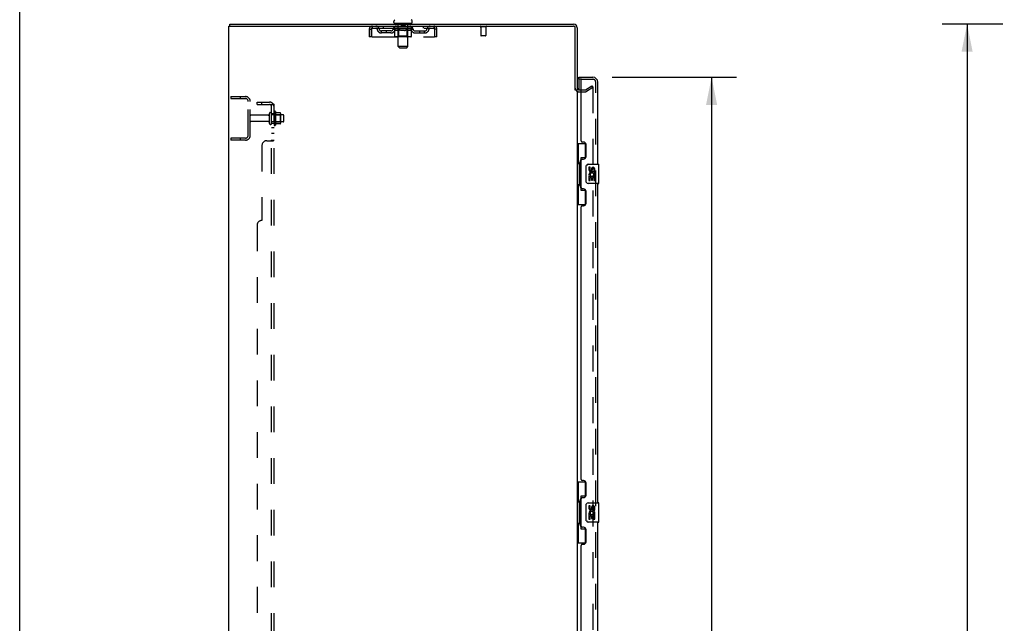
# Model space of a CAD drawing. Header units: inches. Extents: x 0 to 243, y 0 to 157.
# Tile 5 of 63: x 0 to 51, y 84 to 115. Entities that reach past the tile are written whole.
import ezdxf

# ---------------------------------------------------------------- set-up
doc = ezdxf.new("R2010")
doc.units = ezdxf.units.IN
doc.header["$LTSCALE"] = 13.357143
doc.header["$MEASUREMENT"] = 0
doc.linetypes.add('HIDDEN', pattern=[0.2, 0.1, -0.1])
doc.layers.get('0').update_dxf_attribs({"linetype": 'CONTINUOUS'})
for name, color, linetype in [('DEFAULT_2', 8, 'HIDDEN'), ('DIMENSIONS', 7, 'CONTINUOUS'), ('LEFTHAND_DOOR_ASSEMBLY', 7, 'CONTINUOUS'), ('RIGHTHAND_DOOR_ASSEMBLY', 7, 'CONTINUOUS'), ('SUBPANEL', 7, 'CONTINUOUS')]:
    doc.layers.add(name, color=color, linetype=linetype)
doc.styles.get("Standard").update_dxf_attribs({"font": 'arial.ttf'})
doc.dimstyles.new('DIMSTYLE_1', dxfattribs={"dimtxt": 1.071429, "dimasz": 1.428571, "dimexe": 0.09, "dimexo": 0.07, "dimgap": 0.0375, "dimtad": 0, "dimtih": 1, "dimtoh": 1, "dimzin": 4, "dimdsep": 46, "dimtxsty": 'Standard', "dimblk": '_FILLED', "dimblk1": '_FILLED', "dimblk2": '_FILLED', "dimcen": 0.09, "dimadec": 3, "dimazin": 1, "dimtfac": 1, "dimtdec": 3, "dimtofl": 0, "dimtmove": 0, "dimatfit": 3, "dimldrblk": '_FILLED', "dimfxl": 0, "dimtolj": 1, "dimtzin": 4, "dimarcsym": 0})

# ---------------------------------------------------------------- blocks, each defined once
blk = doc.blocks.new('_FILLED')
at = {"color": 0, "linetype": 'ByBlock'}
blk.add_solid([(0, 0), (-1, 0.2), (-1, -0.2)], dxfattribs=at)
blk = doc.blocks.new('*D9')
at = {"layer": 'DIMENSIONS', "color": 2, "linetype": 'Continuous'}
for p, q in [((30.624, 111.925), (37.04, 111.925)), ((35.754, 111.925), (35.754, 82.371)), ((35.754, 49.425), (35.754, 78.621)), ((30.624, 49.425), (37.04, 49.425))]:
    blk.add_line(p, q, dxfattribs=at)
at = {"layer": 'DIMENSIONS', "color": 2, "linetype": 'Continuous', "xscale": 1.4285714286, "yscale": 1.4285714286, "zscale": 1.4285714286}
for p, rotation in [((35.754, 111.925), 90), ((35.754, 49.425), 270)]:
    blk.add_blockref('_FILLED', p, dxfattribs=dict(at, rotation=rotation))
at = {"layer": 'DIMENSIONS', "color": 2, "linetype": 'Continuous', "insert": (35.754, 81.836), "char_height": 1.0714, "width": 5.48062, "attachment_point": 2, "line_spacing_factor": 0.9}
blk.add_mtext('62.50\\PDOORS', dxfattribs=at)
blk = doc.blocks.new('*D12')
at = {"layer": 'DIMENSIONS', "color": 2, "linetype": 'Continuous'}
for p, q in [((50.81, 114.675), (47.672, 114.675)), ((48.958, 114.675), (48.958, 81.746)), ((48.958, 46.675), (48.958, 79.604)), ((50.81, 46.675), (47.672, 46.675))]:
    blk.add_line(p, q, dxfattribs=at)
at = {"layer": 'DIMENSIONS', "color": 2, "linetype": 'Continuous', "xscale": 1.4285714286, "yscale": 1.4285714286, "zscale": 1.4285714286}
for p, rotation in [((48.958, 114.675), 90), ((48.958, 46.675), 270)]:
    blk.add_blockref('_FILLED', p, dxfattribs=dict(at, rotation=rotation))
at = {"layer": 'DIMENSIONS', "color": 2, "linetype": 'Continuous', "insert": (48.958, 81.211), "char_height": 1.0714, "width": 3.74403, "attachment_point": 2, "line_spacing_factor": 0.9}
blk.add_mtext('68.00', dxfattribs=at)

msp = doc.modelspace()

# ---------------------------------------------------------------- linework, layer by layer
at = {"color": 7, "linetype": 'Continuous'}
for p, q in [((0, 0), (0, 157.143)), ((10.865, 114.571), (10.865, 114.675)), ((19.338, 114.765), (19.338, 114.803)), ((19.375, 114.705), (19.375, 114.675)), ((20.25, 114.705), (19.375, 114.705)), ((20.25, 114.705), (20.25, 114.675)), ((20.288, 114.765), (20.288, 114.803))]:
    msp.add_line(p, q, dxfattribs=at)
at = {"color": 3, "linetype": 'Continuous'}
for p, q in [((10.813, 46.779), (10.813, 114.571)), ((10.813, 114.571), (28.619, 114.571)), ((10.865, 114.675), (28.624, 114.675)), ((28.709, 111.258), (28.709, 114.481)), ((28.813, 114.486), (28.813, 111.258)), ((28.813, 111.227), (28.813, 50.123)), ((28.898, 111.279), (29.017, 111.279))]:
    msp.add_line(p, q, dxfattribs=at)
at = {"color": 7, "linetype": 'Continuous'}
for centre, radius, start, end in [((19.463, 114.803), 0.125, 126.7414, 180), ((19.398, 114.765), 0.06, 180, 270), ((20.228, 114.765), 0.06, 270, 360), ((20.163, 114.803), 0.125, 0, 53.2586), ((28.624, 114.486), 0.085, 4.4898, 85.5102)]:
    msp.add_arc(centre, radius, start, end, dxfattribs=at)
at = {"color": 3, "linetype": 'Continuous'}
for centre, radius, start, end in [((28.619, 114.481), 0.09, 0, 90), ((28.624, 114.486), 0.189, 0, 90), ((28.898, 111.364), 0.085, 180, 270)]:
    msp.add_arc(centre, radius, start, end, dxfattribs=at)
at = {"layer": 'DEFAULT_2', "color": 8, "linetype": 'HIDDEN'}
for p, q in [((18.23, 114.467), (18.23, 114.571)), ((18.782, 114.571), (18.782, 114.467)), ((19.375, 114.467), (19.375, 114.571)), ((19.555, 114.705), (19.555, 114.675)), ((19.564, 113.515), (19.564, 114.675)), ((19.708, 114.695), (19.708, 114.615)), ((19.908, 114.605), (19.718, 114.605)), ((19.918, 114.695), (19.918, 114.615)), ((20.062, 113.515), (20.062, 114.675)), ((20.07, 114.705), (20.07, 114.675)), ((20.25, 114.467), (20.25, 114.571)), ((20.844, 114.571), (20.844, 114.467)), ((21.396, 114.571), (21.396, 114.467)), ((24.101, 114.528), (23.817, 114.528)), ((23.835, 114.528), (23.835, 114.081)), ((24.083, 114.528), (24.083, 114.081)), ((18.063, 114.404), (18.063, 114.009)), ((18.063, 114.404), (18.167, 114.404)), ((18.167, 114.009), (18.063, 114.009)), ((18.167, 114.404), (18.167, 114.009)), ((18.197, 114.009), (18.197, 114.404)), ((18.197, 114.009), (21.429, 114.009)), ((18.23, 114.467), (21.396, 114.467)), ((18.698, 114.216), (18.698, 114.32)), ((19.181, 114.32), (18.698, 114.32)), ((19.181, 114.216), (18.698, 114.216)), ((18.948, 114.216), (18.948, 114.32)), ((19.307, 114.43), (19.307, 114.467)), ((19.386, 114.374), (19.307, 114.43)), ((20.319, 114.43), (19.307, 114.43)), ((19.314, 114.462), (19.314, 114.467)), ((19.321, 114.459), (19.321, 114.462)), ((19.321, 114.459), (20.304, 114.459)), ((19.328, 114.459), (19.328, 114.462)), ((19.329, 114.459), (19.329, 114.462)), ((19.337, 114.462), (19.337, 114.467)), ((19.35, 114.459), (19.35, 114.462)), ((19.352, 114.459), (19.352, 114.462)), ((19.374, 114.462), (19.374, 114.467)), ((19.386, 114.459), (19.386, 114.462)), ((19.386, 114.05), (19.386, 114.374)), ((19.386, 114.374), (19.397, 114.367)), ((19.388, 114.459), (19.388, 114.462)), ((19.551, 114.462), (19.39, 114.462)), ((19.408, 114.36), (19.397, 114.367)), ((19.419, 114.354), (19.408, 114.36)), ((19.43, 114.349), (19.419, 114.354)), ((20.207, 114.021), (19.42, 114.021)), ((19.425, 114.462), (19.425, 114.467)), ((19.426, 114.459), (19.426, 114.462)), ((19.427, 114.459), (19.427, 114.462)), ((19.429, 114.459), (19.429, 114.462)), ((19.44, 114.344), (19.43, 114.349)), ((19.435, 114.459), (19.435, 114.462)), ((19.435, 114.459), (19.435, 114.462)), ((19.438, 114.459), (19.438, 114.462)), ((19.44, 114.459), (19.44, 114.462)), ((19.451, 114.341), (19.44, 114.344)), ((19.444, 114.459), (19.444, 114.462)), ((19.534, 114.341), (19.451, 114.341)), ((19.455, 114.459), (19.455, 114.462)), ((19.47, 114.459), (19.47, 114.464)), ((19.47, 114.459), (19.47, 114.462)), ((19.486, 114.459), (19.486, 114.462)), ((19.487, 114.462), (19.487, 114.467)), ((19.495, 114.459), (19.495, 114.462)), ((19.498, 114.459), (19.498, 114.462)), ((19.506, 114.459), (19.506, 114.462)), ((19.515, 114.459), (19.515, 114.465)), ((19.527, 114.459), (19.527, 114.462)), ((19.53, 114.459), (19.53, 114.462)), ((19.563, 114.053), (19.531, 114.021)), ((19.534, 114.341), (19.545, 114.344)), ((19.556, 114.349), (19.545, 114.344)), ((19.551, 114.459), (19.551, 114.462)), ((19.605, 114.462), (19.555, 114.462)), ((19.567, 114.354), (19.556, 114.349)), ((19.56, 114.462), (19.56, 114.467)), ((19.563, 114.053), (19.563, 114.427)), ((20.063, 114.053), (19.563, 114.053)), ((19.565, 114.459), (19.565, 114.462)), ((19.578, 114.36), (19.566, 114.354)), ((19.569, 114.459), (19.569, 114.462)), ((19.574, 114.459), (19.574, 114.466)), ((19.577, 114.459), (19.577, 114.462)), ((19.589, 114.367), (19.577, 114.36)), ((19.586, 114.459), (19.586, 114.462)), ((19.6, 114.374), (19.589, 114.367)), ((19.6, 114.05), (19.6, 114.374)), ((19.6, 114.374), (19.623, 114.367)), ((19.605, 114.459), (19.605, 114.462)), ((19.609, 114.024), (19.607, 114.026)), ((19.613, 114.022), (19.611, 114.023)), ((19.615, 114.021), (19.613, 114.022)), ((19.617, 114.021), (19.615, 114.021)), ((19.665, 114.462), (19.618, 114.462)), ((19.646, 114.36), (19.623, 114.367)), ((19.634, 114.459), (19.634, 114.462)), ((19.64, 114.462), (19.64, 114.467)), ((19.643, 114.459), (19.643, 114.462)), ((19.645, 114.459), (19.645, 114.466)), ((19.668, 114.354), (19.645, 114.36)), ((19.647, 114.459), (19.647, 114.462)), ((19.653, 114.459), (19.653, 114.462)), ((19.665, 114.459), (19.665, 114.462)), ((19.69, 114.349), (19.667, 114.354)), ((19.729, 114.462), (19.686, 114.462)), ((19.712, 114.344), (19.69, 114.349)), ((19.696, 114.459), (19.696, 114.462)), ((19.734, 114.341), (19.712, 114.344)), ((19.721, 114.462), (19.813, 114.467)), ((19.725, 114.462), (19.725, 114.467)), ((19.725, 114.462), (19.725, 114.467)), ((19.725, 114.467), (19.725, 114.467)), ((19.725, 114.459), (19.725, 114.462)), ((19.728, 114.459), (19.728, 114.462)), ((19.729, 114.459), (19.729, 114.462)), ((19.73, 114.459), (19.73, 114.462)), ((19.892, 114.341), (19.734, 114.341)), ((19.796, 114.462), (19.758, 114.462)), ((19.762, 114.459), (19.762, 114.462)), ((19.796, 114.459), (19.796, 114.462)), ((19.811, 114.462), (19.811, 114.462)), ((19.811, 114.459), (19.811, 114.462)), ((19.811, 114.459), (19.811, 114.462)), ((19.813, 114.462), (19.813, 114.467)), ((19.813, 114.467), (19.904, 114.462)), ((19.815, 114.459), (19.815, 114.462)), ((19.815, 114.459), (19.815, 114.462)), ((19.815, 114.462), (19.815, 114.462)), ((19.829, 114.459), (19.829, 114.462)), ((19.829, 114.462), (19.868, 114.462)), ((19.864, 114.459), (19.864, 114.462)), ((19.892, 114.341), (19.914, 114.344)), ((19.896, 114.459), (19.896, 114.462)), ((19.896, 114.459), (19.896, 114.462)), ((19.896, 114.462), (19.94, 114.462)), ((19.897, 114.459), (19.897, 114.462)), ((19.9, 114.462), (19.9, 114.467)), ((19.9, 114.467), (19.901, 114.467)), ((19.9, 114.459), (19.9, 114.462)), ((19.901, 114.462), (19.901, 114.467)), ((19.937, 114.349), (19.914, 114.344)), ((19.929, 114.459), (19.929, 114.462)), ((19.959, 114.354), (19.936, 114.349)), ((19.982, 114.36), (19.959, 114.354)), ((19.961, 114.459), (19.961, 114.462)), ((19.961, 114.462), (20.008, 114.462)), ((19.973, 114.459), (19.973, 114.462)), ((19.979, 114.459), (19.979, 114.462)), ((19.981, 114.459), (19.981, 114.466)), ((20.005, 114.367), (19.981, 114.36)), ((19.983, 114.459), (19.983, 114.462)), ((19.986, 114.462), (19.986, 114.467)), ((19.992, 114.459), (19.992, 114.462)), ((20.028, 114.375), (20.004, 114.367)), ((20.021, 114.459), (20.021, 114.462)), ((20.021, 114.462), (20.07, 114.462)), ((20.028, 114.05), (20.028, 114.375)), ((20.028, 114.375), (20.04, 114.367)), ((20.051, 114.36), (20.039, 114.367)), ((20.04, 114.459), (20.04, 114.462)), ((20.049, 114.459), (20.049, 114.462)), ((20.063, 114.354), (20.051, 114.36)), ((20.052, 114.459), (20.052, 114.466)), ((20.057, 114.459), (20.057, 114.462)), ((20.06, 114.459), (20.06, 114.462)), ((20.063, 114.053), (20.063, 114.427)), ((20.074, 114.349), (20.063, 114.354)), ((20.063, 114.053), (20.095, 114.021)), ((20.066, 114.462), (20.066, 114.467)), ((20.074, 114.459), (20.074, 114.462)), ((20.074, 114.462), (20.319, 114.462)), ((20.086, 114.344), (20.074, 114.349)), ((20.097, 114.341), (20.085, 114.344)), ((20.096, 114.459), (20.096, 114.462)), ((20.172, 114.341), (20.097, 114.341)), ((20.098, 114.459), (20.098, 114.462)), ((20.111, 114.459), (20.111, 114.465)), ((20.12, 114.459), (20.12, 114.462)), ((20.127, 114.459), (20.127, 114.462)), ((20.13, 114.459), (20.13, 114.462)), ((20.138, 114.462), (20.138, 114.467)), ((20.139, 114.459), (20.139, 114.462)), ((20.156, 114.459), (20.156, 114.464)), ((20.156, 114.459), (20.156, 114.462)), ((20.17, 114.459), (20.17, 114.462)), ((20.172, 114.341), (20.183, 114.344)), ((20.182, 114.459), (20.182, 114.462)), ((20.195, 114.349), (20.183, 114.344)), ((20.185, 114.459), (20.185, 114.462)), ((20.188, 114.459), (20.188, 114.462)), ((20.191, 114.459), (20.191, 114.462)), ((20.191, 114.459), (20.191, 114.462)), ((20.206, 114.354), (20.195, 114.349)), ((20.196, 114.459), (20.196, 114.462)), ((20.199, 114.459), (20.199, 114.462)), ((20.199, 114.459), (20.199, 114.462)), ((20.201, 114.462), (20.201, 114.467)), ((20.218, 114.36), (20.206, 114.354)), ((20.23, 114.368), (20.218, 114.36)), ((20.222, 114.464), (20.318, 114.465)), ((20.222, 114.462), (20.222, 114.464)), ((20.242, 114.376), (20.23, 114.367)), ((20.237, 114.459), (20.237, 114.462)), ((20.24, 114.459), (20.24, 114.462)), ((20.242, 114.376), (20.319, 114.43)), ((20.242, 114.05), (20.242, 114.376)), ((20.251, 114.462), (20.251, 114.467)), ((20.274, 114.459), (20.274, 114.462)), ((20.275, 114.459), (20.275, 114.462)), ((20.288, 114.462), (20.288, 114.467)), ((20.297, 114.459), (20.297, 114.462)), ((20.297, 114.459), (20.297, 114.462)), ((20.304, 114.459), (20.304, 114.462)), ((20.311, 114.462), (20.311, 114.467)), ((20.318, 114.462), (20.318, 114.465)), ((20.319, 114.43), (20.319, 114.462)), ((20.444, 114.32), (20.927, 114.32)), ((20.444, 114.216), (20.927, 114.216)), ((20.677, 114.216), (20.677, 114.32)), ((20.927, 114.216), (20.927, 114.32)), ((21.429, 114.404), (21.429, 114.009)), ((21.459, 114.009), (21.459, 114.404)), ((21.563, 114.404), (21.459, 114.404)), ((21.563, 114.009), (21.459, 114.009)), ((21.563, 114.009), (21.563, 114.404)), ((24.073, 114.071), (23.845, 114.071)), ((19.624, 113.455), (19.564, 113.515)), ((20.062, 113.515), (19.564, 113.515)), ((20.002, 113.455), (20.062, 113.515)), ((19.624, 113.455), (20.002, 113.455)), ((29.234, 111.283), (29.573, 111.48)), ((29.573, 111.48), (29.625, 111.39)), ((10.917, 110.925), (10.917, 110.821)), ((10.917, 110.925), (11.67, 110.925)), ((11.387, 110.925), (11.387, 110.821)), ((28.898, 111.175), (29.217, 111.175)), ((29.017, 111.279), (29.217, 111.279)), ((29.625, 111.39), (29.286, 111.193)), ((29.625, 111.409), (29.625, 49.941)), ((10.917, 110.821), (11.67, 110.821)), ((11.813, 108.922), (11.813, 110.679)), ((11.917, 108.922), (11.917, 110.679)), ((12.844, 109.965), (11.947, 109.965)), ((12.907, 109.543), (12.907, 110.058)), ((13.017, 109.543), (13.017, 110.058)), ((13.612, 109.988), (13.017, 109.988)), ((13.142, 110.134), (13.142, 109.466)), ((13.162, 109.984), (13.142, 110.004)), ((13.162, 109.984), (13.162, 109.617)), ((13.162, 109.984), (13.458, 109.984)), ((13.212, 110.156), (13.212, 109.444)), ((13.467, 110.078), (13.24, 110.078)), ((13.458, 109.984), (13.478, 110.004)), ((13.458, 109.984), (13.458, 109.617)), ((13.478, 110.056), (13.478, 109.544)), ((13.642, 109.643), (13.642, 109.958)), ((12.844, 109.635), (11.947, 109.635)), ((13.612, 109.613), (13.017, 109.613)), ((13.162, 109.617), (13.142, 109.597)), ((13.162, 109.617), (13.458, 109.617)), ((13.467, 109.523), (13.24, 109.523)), ((13.458, 109.617), (13.478, 109.597)), ((10.917, 108.779), (10.917, 108.675)), ((11.67, 108.779), (10.917, 108.779)), ((11.67, 108.675), (10.917, 108.675)), ((11.387, 108.779), (11.387, 108.675))]:
    msp.add_line(p, q, dxfattribs=at)
for points in [[(18.197, 114.404), (18.199, 114.423), (18.201, 114.441), (18.204, 114.459), (18.206, 114.477), (18.209, 114.493), (18.211, 114.508), (18.213, 114.522), (18.216, 114.535), (18.218, 114.545), (18.22, 114.555), (18.223, 114.562), (18.225, 114.567), (18.227, 114.57), (18.23, 114.571)], [(21.396, 114.571), (21.398, 114.57), (21.4, 114.567), (21.403, 114.562), (21.405, 114.555), (21.408, 114.545), (21.41, 114.535), (21.412, 114.522), (21.415, 114.508), (21.417, 114.493), (21.419, 114.477), (21.422, 114.459), (21.424, 114.441), (21.426, 114.423), (21.429, 114.404)], [(18.197, 114.404), (18.199, 114.411), (18.201, 114.418), (18.204, 114.425), (18.206, 114.431), (18.209, 114.438), (18.211, 114.443), (18.213, 114.449), (18.216, 114.453), (18.218, 114.457), (18.22, 114.461), (18.223, 114.464), (18.225, 114.465), (18.227, 114.467), (18.23, 114.467)], [(19.42, 114.021), (19.416, 114.021), (19.412, 114.022), (19.408, 114.023), (19.404, 114.024), (19.4, 114.026), (19.397, 114.029), (19.394, 114.031), (19.391, 114.035), (19.389, 114.038), (19.387, 114.042), (19.386, 114.046), (19.386, 114.05)], [(19.601, 114.042), (19.6, 114.046), (19.6, 114.05)], [(19.601, 114.038), (19.601, 114.042), (19.6, 114.046), (19.6, 114.05)], [(19.611, 114.023), (19.609, 114.024), (19.607, 114.026), (19.605, 114.029), (19.604, 114.031), (19.602, 114.035), (19.601, 114.038)], [(19.605, 114.029), (19.604, 114.031), (19.602, 114.035)], [(20.011, 114.021), (20.013, 114.021), (20.015, 114.022), (20.017, 114.023), (20.019, 114.024), (20.02, 114.026), (20.022, 114.029), (20.024, 114.031), (20.025, 114.035), (20.026, 114.038), (20.027, 114.042), (20.027, 114.046), (20.028, 114.05)], [(20.207, 114.021), (20.211, 114.021), (20.216, 114.022), (20.22, 114.023), (20.223, 114.024), (20.227, 114.026), (20.231, 114.029), (20.234, 114.031), (20.236, 114.035), (20.239, 114.038), (20.24, 114.042), (20.241, 114.046), (20.242, 114.05)], [(21.396, 114.467), (21.398, 114.467), (21.4, 114.465), (21.403, 114.464), (21.405, 114.461), (21.408, 114.457), (21.41, 114.453), (21.412, 114.449), (21.415, 114.443), (21.417, 114.438), (21.419, 114.431), (21.422, 114.425), (21.424, 114.418), (21.426, 114.411), (21.429, 114.404)], [(29.608, 111.429), (29.608, 111.429), (29.606, 111.429), (29.604, 111.429), (29.602, 111.428), (29.6, 111.427)], [(29.612, 111.429), (29.61, 111.429), (29.608, 111.429)], [(29.612, 111.429), (29.614, 111.428), (29.615, 111.428), (29.617, 111.427), (29.619, 111.425), (29.62, 111.424), (29.621, 111.422), (29.623, 111.42), (29.624, 111.418), (29.624, 111.416), (29.625, 111.414), (29.625, 111.412), (29.625, 111.409)]]:
    msp.add_lwpolyline(points, dxfattribs=at)
for centre, radius, start, end in [((18.23, 114.404), 0.167, 90, 180), ((18.409, 114.404), 0.167, 8.0716, 90), ((19.47, 114.404), 0.167, 90, 171.9284), ((19.534, 114.675), 0.03, 0, 90), ((19.698, 114.695), 0.01, 0, 90), ((19.718, 114.615), 0.01, 180, 270), ((19.908, 114.615), 0.01, 270, 360), ((19.928, 114.695), 0.01, 90, 180), ((20.092, 114.675), 0.03, 90, 180), ((20.155, 114.404), 0.167, 8.0716, 90), ((21.216, 114.404), 0.167, 90, 171.9284), ((21.396, 114.404), 0.167, 0, 90), ((23.817, 114.55), 0.0215, 90, 270), ((24.101, 114.55), 0.0215, 270, 90), ((18.23, 114.404), 0.063, 90, 180), ((18.41, 114.405), 0.0625, 7.9863, 90), ((18.698, 114.445), 0.229, 187.9863, 270), ((18.698, 114.445), 0.125, 188.0716, 270), ((19.181, 114.445), 0.125, 270, 351.9284), ((19.181, 114.445), 0.229, 270, 352.0137), ((19.47, 114.405), 0.0625, 90, 172.0137), ((19.531, 114.427), 0.0318, 0, 90), ((20.095, 114.427), 0.0318, 90, 180), ((20.156, 114.405), 0.0625, 7.9863, 90), ((20.444, 114.445), 0.229, 187.9863, 270), ((20.444, 114.445), 0.125, 188.0716, 270), ((20.927, 114.445), 0.125, 270, 351.9284), ((20.927, 114.445), 0.229, 270, 352.0137), ((21.216, 114.405), 0.0625, 90, 172.0137), ((21.396, 114.404), 0.063, 0, 90), ((23.845, 114.081), 0.01, 180, 270), ((24.073, 114.081), 0.01, 270, 360), ((11.67, 110.679), 0.246, 0, 90), ((28.898, 111.364), 0.189, 180, 270), ((29.217, 111.312), 0.033, 270, 300), ((29.217, 111.312), 0.137, 270, 300), ((11.67, 110.679), 0.142, 0, 90), ((11.947, 109.935), 0.03, 90, 180), ((12.844, 110.028), 0.0625, 270, 360), ((12.962, 110.058), 0.055, 360, 180), ((13.18, 110.134), 0.0384, 34.4497, 180), ((12.612, 109.8), 0.698, 23.9679, 30.6631), ((13.258, 110.088), 0.01, 203.9679, 270), ((13.467, 110.068), 0.01, 5.1938, 90), ((13.337, 110.056), 0.141, 0, 5.2081), ((13.612, 109.958), 0.03, 360, 90), ((11.947, 109.665), 0.03, 180, 270), ((12.844, 109.573), 0.0625, 0, 90), ((12.962, 109.543), 0.055, 180, 0), ((13.18, 109.466), 0.0384, 180, 325.5503), ((12.612, 109.8), 0.698, 329.3369, 336.0321), ((13.258, 109.513), 0.01, 90, 156.0321), ((13.467, 109.533), 0.01, 270, 354.8062), ((13.337, 109.544), 0.141, 354.7919, 360), ((13.612, 109.643), 0.03, 270, 0), ((11.67, 108.922), 0.246, 270, 360), ((11.67, 108.922), 0.142, 270, 360)]:
    msp.add_arc(centre, radius, start, end, dxfattribs=at)
for centre, major_axis, ratio, start_param, end_param in [((19.813, 114.467), (0.506, 0.005), 0.05963, 2.96643, 3.140963), ((19.291, 114.458), (0.158, 0), 0.060556, 0.430652, 1.470503), ((19.813, 114.467), (0.506, 0), 0.060556, -3.141593, -2.96706), ((19.291, 114.452), (0.158, 0.002), 0.05963, 1.376596, 1.469874), ((19.813, 114.467), (0.506, 0.011), 0.05688, 2.791345, 2.965878), ((19.326, 114.458), (0.158, -0.002), 0.05963, 0.605815, 1.645666), ((19.271, 114.458), (0.158, 0.002), 0.05963, 0.25549, 1.295341), ((19.813, 114.467), (0.506, -0.005), 0.05963, -2.96643, -2.791898), ((19.326, 114.452), (0.158, 0), 0.060556, 1.551758, 1.645036), ((19.271, 114.452), (0.158, 0.003), 0.05688, 1.20151, 1.294789), ((19.327, 114.454), (0.131, 0.001), 0.05963, 1.065228, 1.614276), ((19.311, 114.454), (0.131, 0.003), 0.05688, 0.890143, 1.43919), ((19.358, 114.454), (0.131, 0), 0.060556, 1.240391, 1.789438), ((19.813, 114.467), (0.506, 0.015), 0.052395, 2.616403, 2.790936), ((19.376, 114.458), (0.158, -0.003), 0.05688, 0.7809, 1.820751), ((19.268, 114.458), (0.158, 0.003), 0.05688, 0.080405, 1.120256), ((19.813, 114.467), (0.506, -0.011), 0.05688, -2.791345, -2.616812), ((19.376, 114.452), (0.158, -0.002), 0.05963, 1.72692, 1.820198), ((19.268, 114.452), (0.158, 0.005), 0.052395, 1.026568, 1.119847), ((19.311, 114.454), (0.131, 0.004), 0.052395, 0.715201, 1.264248), ((19.402, 114.454), (0.131, -0.001), 0.05963, 1.415553, 1.9646), ((19.813, 114.467), (0.506, 0.02), 0.046319, 2.441654, 2.616187), ((19.439, 114.458), (0.158, -0.005), 0.052395, 0.955842, 1.995693), ((19.282, 114.458), (0.158, 0.005), 0.052395, -0.094537, 0.945314), ((19.813, 114.467), (0.506, -0.015), 0.052395, -2.616403, -2.44187), ((19.439, 114.452), (0.158, -0.003), 0.05688, 1.902006, 1.995284), ((19.282, 114.452), (0.158, 0.006), 0.046319, 0.851819, 0.945098), ((19.325, 114.454), (0.131, 0.005), 0.046319, 0.540452, 1.089499), ((19.459, 114.454), (0.131, -0.003), 0.05688, 1.590638, 2.139686), ((19.813, 114.467), (0.506, 0.024), 0.038841, 2.267123, 2.441656), ((19.514, 114.458), (0.158, -0.006), 0.046319, 1.130591, 2.170442), ((19.312, 114.458), (0.158, 0.006), 0.046319, -0.269286, 0.770565), ((19.813, 114.467), (0.506, -0.02), 0.046319, -2.441654, -2.267121), ((19.514, 114.452), (0.158, -0.005), 0.052395, 2.076947, 2.170226), ((19.312, 114.452), (0.158, 0.007), 0.038841, 0.677289, 0.770567), ((19.355, 114.454), (0.131, 0.006), 0.038841, 0.365921, 0.914969), ((19.526, 114.454), (0.131, -0.004), 0.052395, 1.76558, 2.314627), ((19.813, 114.467), (0.506, 0.027), 0.030195, 2.09281, 2.267343), ((19.598, 114.458), (0.158, -0.007), 0.038841, 1.305122, 2.344973), ((19.356, 114.458), (0.158, 0.007), 0.038841, -0.443817, 0.596034), ((19.813, 114.467), (0.506, -0.024), 0.038841, -2.267123, -2.092591), ((19.598, 114.452), (0.158, -0.006), 0.046319, 2.251696, 2.344975), ((19.356, 114.452), (0.158, 0.008), 0.030195, 0.502975, 0.596254), ((19.398, 114.454), (0.131, 0.007), 0.030195, 0.191608, 0.740655), ((19.603, 114.454), (0.131, -0.005), 0.046319, 1.940329, 2.489376), ((19.415, 114.458), (0.158, 0.008), 0.030195, -0.61813, 0.421721), ((19.688, 114.458), (0.158, -0.008), 0.030195, 1.479435, 2.519286), ((19.813, 114.467), (0.506, 0.029), 0.020645, 1.918687, 2.09322), ((19.813, 114.467), (0.506, -0.027), 0.030195, -2.09281, -1.918277), ((19.688, 114.452), (0.158, -0.007), 0.038841, 2.426227, 2.519505), ((19.415, 114.452), (0.158, 0.009), 0.020645, 0.328852, 0.422131), ((19.454, 114.454), (0.131, 0.007), 0.020645, 0.017485, 0.566532), ((19.685, 114.454), (0.131, -0.006), 0.038841, 2.11486, 2.663907), ((19.486, 114.458), (0.158, 0.009), 0.020645, -0.792253, 0.247598), ((19.782, 114.458), (0.158, -0.009), 0.020645, 1.653558, 2.693409), ((19.813, 114.467), (0.506, 0.03), 0.010478, 1.744704, 1.919237), ((19.813, 114.467), (0.506, -0.029), 0.020645, -1.918687, -1.744154), ((19.782, 114.452), (0.158, -0.008), 0.030195, 2.60054, 2.693819), ((19.486, 114.452), (0.158, 0.009), 0.010478, 0.154869, 0.248148), ((19.521, 114.454), (0.131, 0.008), 0.010478, 6.126688, 6.675735), ((19.772, 114.454), (0.131, -0.007), 0.030195, 2.289173, 2.83822), ((19.567, 114.458), (0.158, 0.009), 0.010478, -0.966236, -0.000846), ((19.877, 114.458), (0.158, -0.009), 0.010478, 1.827541, 2.867392), ((19.813, 114.467), (0.506, -0.03), 0.010478, -1.744704, -1.570171), ((19.877, 114.452), (0.158, -0.009), 0.020645, 2.774664, 2.867942), ((19.86, 114.454), (0.131, -0.007), 0.020645, 2.463296, 3.012344), ((19.748, 114.458), (0.158, 0.009), 0.010478, 0.274201, 1.314052), ((19.679, 114.454), (0.131, 0.008), 0.010478, -0.000483, 0.504314), ((19.655, 114.452), (0.158, 0.009), 0.010478, 0.099668, 0.192946), ((19.813, 114.467), (0.506, 0.03), 0.010478, -1.571421, -1.396888), ((19.97, 114.452), (0.158, -0.009), 0.010478, 2.948646, 3.041925), ((19.946, 114.454), (0.131, -0.008), 0.010478, 2.637279, 3.142076), ((19.843, 114.458), (0.158, 0.009), 0.020645, 0.448184, 1.488034), ((19.766, 114.454), (0.131, 0.007), 0.020645, 0.129249, 0.678296), ((19.748, 114.452), (0.158, 0.009), 0.020645, 0.273651, 0.366929), ((20.059, 114.458), (0.158, -0.009), 0.010478, -3.140747, -2.175357), ((19.813, 114.467), (0.506, 0.029), 0.020645, -1.397439, -1.222906), ((19.813, 114.467), (0.506, -0.03), 0.010478, 1.222355, 1.396888), ((19.937, 114.458), (0.158, 0.008), 0.030195, 0.622307, 1.662158), ((19.854, 114.454), (0.131, 0.007), 0.030195, 0.303372, 0.852419), ((20.104, 114.454), (0.131, -0.008), 0.010478, 2.749043, 3.29809), ((20.139, 114.458), (0.158, -0.009), 0.020645, 2.893995, 3.933846), ((19.843, 114.452), (0.158, 0.008), 0.030195, 0.447774, 0.541052), ((20.139, 114.452), (0.158, -0.009), 0.010478, 2.893445, 2.986723), ((19.813, 114.467), (0.506, 0.027), 0.030195, -1.223315, -1.048783), ((19.813, 114.467), (0.506, -0.029), 0.020645, 1.048373, 1.222906), ((20.028, 114.458), (0.158, 0.007), 0.038841, 0.79662, 1.836471), ((19.94, 114.454), (0.131, 0.006), 0.038841, 0.477686, 1.026733), ((20.171, 114.454), (0.131, -0.007), 0.020645, 2.57506, 3.124108), ((20.21, 114.458), (0.158, -0.008), 0.030195, 2.719872, 3.759723), ((20.111, 114.458), (0.158, 0.006), 0.046319, 0.971151, 2.011002), ((19.937, 114.452), (0.158, 0.007), 0.038841, 0.622087, 0.715366), ((20.21, 114.452), (0.158, -0.009), 0.020645, 2.719462, 2.812741), ((19.813, 114.467), (0.506, 0.024), 0.038841, -1.049002, -0.874469), ((19.813, 114.467), (0.506, -0.027), 0.030195, 0.87425, 1.048783), ((20.023, 114.454), (0.131, 0.005), 0.046319, 0.652216, 1.201263), ((20.186, 114.458), (0.158, 0.005), 0.052395, 1.1459, 2.185751), ((20.227, 114.454), (0.131, -0.007), 0.030195, 2.400937, 2.949985), ((20.269, 114.458), (0.158, -0.007), 0.038841, 2.545558, 3.585409), ((20.099, 114.454), (0.131, 0.004), 0.052395, 0.826965, 1.376012), ((20.028, 114.452), (0.158, 0.006), 0.046319, 0.796618, 0.889896), ((20.269, 114.452), (0.158, -0.008), 0.030195, 2.545339, 2.638617), ((20.249, 114.458), (0.158, 0.003), 0.05688, 1.320842, 2.360692), ((19.813, 114.467), (0.506, 0.02), 0.046319, -0.874471, -0.699939), ((19.813, 114.467), (0.506, -0.024), 0.038841, 0.699936, 0.874469), ((20.314, 114.458), (0.158, -0.006), 0.046319, 2.371028, 3.410879), ((20.271, 114.454), (0.131, -0.006), 0.038841, 2.226624, 2.775671), ((20.3, 114.458), (0.158, 0.002), 0.05963, 1.495927, 2.535778), ((20.167, 114.454), (0.131, 0.003), 0.05688, 1.001907, 1.550954), ((20.344, 114.458), (0.158, -0.005), 0.052395, 2.196279, 3.23613), ((20.3, 114.454), (0.131, -0.005), 0.046319, 2.052093, 2.601141), ((20.111, 114.452), (0.158, 0.005), 0.052395, 0.971367, 1.064645), ((20.335, 114.458), (0.158, 0), 0.060556, 2.364024, 2.71094), ((20.314, 114.452), (0.158, -0.007), 0.038841, 2.371026, 2.464304), ((20.357, 114.458), (0.158, -0.003), 0.05688, 2.021337, 3.061188), ((19.813, 114.467), (0.506, 0.015), 0.052395, -0.699723, -0.52519), ((20.354, 114.458), (0.158, -0.002), 0.05963, 1.846251, 2.886102), ((19.813, 114.467), (0.506, -0.02), 0.046319, 0.525406, 0.699939), ((20.224, 114.454), (0.131, 0.001), 0.05963, 1.176993, 1.72604), ((20.315, 114.454), (0.131, -0.004), 0.052395, 1.877344, 2.426392), ((20.268, 114.454), (0.131, 0), 0.060556, 1.352155, 1.901202), ((20.314, 114.454), (0.131, -0.003), 0.05688, 1.702402, 2.25145), ((20.299, 114.454), (0.131, -0.001), 0.05963, 1.527317, 2.076364), ((20.186, 114.452), (0.158, 0.003), 0.05688, 1.146309, 1.239587), ((20.344, 114.452), (0.158, -0.006), 0.046319, 2.196495, 2.289773), ((19.813, 114.467), (0.506, 0.011), 0.05688, -0.524781, -0.350248), ((19.813, 114.467), (0.506, -0.015), 0.052395, 0.350657, 0.52519), ((20.335, 114.452), (0.158, -0.002), 0.05963, 1.764997, 1.971333), ((20.249, 114.452), (0.158, 0.002), 0.05963, 1.321394, 1.414673), ((20.357, 114.452), (0.158, -0.005), 0.052395, 2.021746, 2.115024), ((19.813, 114.467), (0.506, 0.005), 0.05963, -0.349695, -0.175162), ((19.813, 114.467), (0.506, -0.011), 0.05688, 0.175715, 0.350248), ((20.354, 114.452), (0.158, -0.003), 0.05688, 1.846804, 1.940083), ((20.3, 114.452), (0.158, 0), 0.060556, 1.496556, 1.589835), ((19.813, 114.467), (0.506, -0.005), 0.05963, 6.27665, 6.458348), ((19.813, 114.467), (0.506, 0), 0.060556, -0.174533, -0.058352)]:
    msp.add_ellipse(centre, major_axis=major_axis, ratio=ratio, start_param=start_param, end_param=end_param, dxfattribs=at)
at = {"layer": 'LEFTHAND_DOOR_ASSEMBLY', "color": 7, "linetype": 'Continuous'}
for p, q in [((28.892, 111.821), (28.892, 111.925)), ((29.039, 111.821), (28.892, 111.821)), ((28.892, 111.801), (28.892, 111.279)), ((28.813, 108.5), (29.253, 108.5)), ((28.852, 108.5), (28.852, 107.475)), ((29.217, 108.5), (29.217, 107.72)), ((28.83, 107.475), (28.83, 106.375)), ((28.83, 107.475), (28.953, 107.475)), ((28.953, 107.505), (28.953, 107.526)), ((28.953, 106.375), (28.953, 107.475)), ((28.99, 107.765), (28.99, 106.085)), ((29.217, 107.765), (28.99, 107.765)), ((29.376, 107.425), (29.916, 107.425)), ((29.931, 106.44), (29.931, 107.41)), ((29.276, 106.525), (29.276, 107.325)), ((29.413, 107.271), (29.413, 107.135)), ((29.476, 107.271), (29.413, 107.271)), ((29.476, 107.135), (29.476, 107.271)), ((29.541, 107.197), (29.541, 107.128)), ((29.602, 107.135), (29.602, 107.177)), ((29.665, 107.177), (29.665, 107.04)), ((29.665, 107.04), (29.728, 107.04)), ((29.728, 107.04), (29.728, 107.177)), ((28.83, 106.375), (28.953, 106.375)), ((28.852, 106.375), (28.852, 105.35)), ((28.953, 106.324), (28.953, 106.345)), ((29.916, 106.425), (29.376, 106.425)), ((29.413, 106.81), (29.413, 106.579)), ((29.432, 106.81), (29.413, 106.81)), ((29.413, 106.579), (29.476, 106.579)), ((29.466, 106.81), (29.493, 106.829)), ((29.466, 106.81), (29.728, 106.81)), ((29.476, 106.579), (29.476, 106.747)), ((29.476, 106.747), (29.541, 106.747)), ((29.541, 106.747), (29.541, 106.611)), ((29.541, 106.611), (29.602, 106.611)), ((29.602, 106.611), (29.602, 106.747)), ((29.602, 106.747), (29.665, 106.747)), ((29.657, 106.846), (29.715, 106.821)), ((29.665, 106.747), (29.665, 106.579)), ((29.665, 106.579), (29.728, 106.579)), ((29.728, 106.579), (29.728, 106.81)), ((28.99, 106.085), (29.217, 106.085)), ((29.217, 106.13), (29.217, 105.35)), ((28.813, 105.35), (29.253, 105.35)), ((28.813, 91), (29.253, 91)), ((28.852, 91), (28.852, 89.975)), ((29.217, 91), (29.217, 90.22)), ((28.99, 90.265), (28.99, 88.585)), ((29.217, 90.265), (28.99, 90.265)), ((28.83, 89.975), (28.83, 88.875)), ((28.83, 89.975), (28.953, 89.975)), ((28.953, 90.005), (28.953, 90.026)), ((28.953, 88.875), (28.953, 89.975)), ((29.276, 89.025), (29.276, 89.825)), ((29.376, 89.925), (29.916, 89.925)), ((29.413, 89.771), (29.413, 89.635)), ((29.476, 89.771), (29.413, 89.771)), ((29.476, 89.635), (29.476, 89.771)), ((29.541, 89.697), (29.541, 89.628)), ((29.602, 89.635), (29.602, 89.677)), ((29.665, 89.677), (29.665, 89.54)), ((29.728, 89.54), (29.728, 89.677)), ((29.931, 88.94), (29.931, 89.91)), ((29.413, 89.31), (29.413, 89.079)), ((29.432, 89.31), (29.413, 89.31)), ((29.413, 89.079), (29.476, 89.079)), ((29.466, 89.31), (29.493, 89.329)), ((29.466, 89.31), (29.728, 89.31)), ((29.476, 89.079), (29.476, 89.247)), ((29.476, 89.247), (29.541, 89.247)), ((29.541, 89.247), (29.541, 89.111)), ((29.541, 89.111), (29.602, 89.111)), ((29.602, 89.111), (29.602, 89.247)), ((29.602, 89.247), (29.665, 89.247)), ((29.657, 89.346), (29.715, 89.321)), ((29.665, 89.54), (29.728, 89.54)), ((29.665, 89.247), (29.665, 89.079)), ((29.665, 89.079), (29.728, 89.079)), ((29.728, 89.079), (29.728, 89.31)), ((28.83, 88.875), (28.953, 88.875)), ((28.852, 88.875), (28.852, 87.85)), ((28.953, 88.824), (28.953, 88.845)), ((28.99, 88.585), (29.217, 88.585)), ((29.217, 88.63), (29.217, 87.85)), ((29.916, 88.925), (29.376, 88.925)), ((28.813, 87.85), (29.253, 87.85))]:
    msp.add_line(p, q, dxfattribs=at)
at = {"layer": 'LEFTHAND_DOOR_ASSEMBLY', "color": 3, "linetype": 'Continuous'}
for p, q in [((28.892, 111.925), (29.624, 111.925)), ((29.017, 108.633), (29.017, 111.801)), ((29.871, 107.425), (29.871, 111.679)), ((29.137, 108.573), (29.077, 108.573)), ((29.267, 107.823), (29.267, 108.443)), ((29.017, 106.218), (29.017, 107.633)), ((29.077, 107.693), (29.137, 107.693)), ((29.871, 89.925), (29.871, 106.425)), ((29.137, 106.158), (29.077, 106.158)), ((29.267, 105.408), (29.267, 106.028)), ((29.017, 91.133), (29.017, 105.218)), ((29.077, 105.278), (29.137, 105.278)), ((29.137, 91.073), (29.077, 91.073)), ((29.267, 90.323), (29.267, 90.943)), ((29.017, 88.718), (29.017, 90.133)), ((29.077, 90.193), (29.137, 90.193)), ((29.137, 88.658), (29.077, 88.658)), ((29.871, 72.425), (29.871, 88.925)), ((29.267, 87.908), (29.267, 88.528)), ((29.017, 73.633), (29.017, 87.718)), ((29.077, 87.778), (29.137, 87.778))]:
    msp.add_line(p, q, dxfattribs=at)
at = {"layer": 'LEFTHAND_DOOR_ASSEMBLY', "color": 8, "linetype": 'HIDDEN'}
for p, q in [((29.039, 111.821), (29.624, 111.821)), ((29.767, 49.672), (29.767, 111.679))]:
    msp.add_line(p, q, dxfattribs=at)
at = {"layer": 'LEFTHAND_DOOR_ASSEMBLY', "color": 7, "linetype": 'Continuous'}
for points in [[(28.99, 107.741), (28.99, 107.738), (28.99, 107.734), (28.991, 107.73), (28.993, 107.726), (28.994, 107.721), (28.996, 107.716), (28.999, 107.711), (29.002, 107.705), (29.005, 107.698), (29.009, 107.691), (29.013, 107.684), (29.018, 107.676), (29.023, 107.668), (29.026, 107.664)], [(29.276, 107.325), (29.276, 107.331), (29.277, 107.338), (29.278, 107.344), (29.279, 107.35), (29.281, 107.356), (29.283, 107.361)], [(29.283, 106.489), (29.281, 106.495), (29.279, 106.5), (29.278, 106.506), (29.277, 106.513), (29.276, 106.519), (29.276, 106.525)], [(29.026, 106.186), (29.023, 106.182), (29.018, 106.174), (29.013, 106.166), (29.009, 106.159), (29.005, 106.152), (29.002, 106.146), (28.999, 106.14), (28.996, 106.134), (28.994, 106.129), (28.993, 106.124), (28.991, 106.12), (28.99, 106.116), (28.99, 106.112), (28.99, 106.109)], [(28.99, 90.241), (28.99, 90.238), (28.99, 90.234), (28.991, 90.23), (28.993, 90.226), (28.994, 90.221), (28.996, 90.216), (28.999, 90.211), (29.002, 90.205), (29.005, 90.198), (29.009, 90.191), (29.013, 90.184), (29.018, 90.176), (29.023, 90.168), (29.026, 90.164)], [(29.276, 89.825), (29.276, 89.831), (29.277, 89.838), (29.278, 89.844), (29.279, 89.85), (29.281, 89.856), (29.283, 89.861)], [(29.026, 88.686), (29.023, 88.682), (29.018, 88.674), (29.013, 88.666), (29.009, 88.659), (29.005, 88.652), (29.002, 88.646), (28.999, 88.64), (28.996, 88.634), (28.994, 88.629), (28.993, 88.624), (28.991, 88.62), (28.99, 88.616), (28.99, 88.612), (28.99, 88.609)], [(29.283, 88.989), (29.281, 88.995), (29.279, 89), (29.278, 89.006), (29.277, 89.013), (29.276, 89.019), (29.276, 89.025)]]:
    msp.add_lwpolyline(points, dxfattribs=at)
for centre, radius, start, end in [((28.912, 111.801), 0.02, 109.2857, 180), ((29.707, 111.535), 0.26, 90, 92.608), ((29.376, 107.325), 0.1, 90, 158.7946), ((29.916, 107.41), 0.015, 0, 90), ((29.508, 107.135), 0.0943, 180, 360), ((29.567, 106.883), 0.154, 161.4199, 206.1963), ((29.571, 106.883), 0.157, 336.5966, 161.8791), ((29.508, 107.135), 0.0314, 180, 261.2295), ((29.571, 106.883), 0.0943, 336.5966, 215.1122), ((29.507, 107.139), 0.0362, 263.4285, 341.7628), ((29.634, 107.177), 0.0943, 68.6999, 167.4338), ((29.633, 107.177), 0.0314, 0, 180.0485), ((29.634, 107.177), 0.0943, 0, 68.6704), ((29.376, 106.525), 0.1, 201.205, 270), ((29.571, 106.883), 0.157, 205.737, 207.8532), ((29.916, 106.44), 0.015, 270, 360), ((29.376, 89.825), 0.1, 90, 158.7946), ((29.508, 89.635), 0.0943, 180, 360), ((29.508, 89.635), 0.0314, 180, 261.2295), ((29.507, 89.639), 0.0362, 263.4285, 341.7628), ((29.634, 89.677), 0.0943, 68.6999, 167.4338), ((29.633, 89.677), 0.0314, 0, 180.0485), ((29.634, 89.677), 0.0943, 0, 68.6704), ((29.916, 89.91), 0.015, 0, 90), ((29.567, 89.383), 0.154, 161.4199, 206.1963), ((29.571, 89.383), 0.157, 336.5966, 161.8791), ((29.571, 89.383), 0.157, 205.737, 207.8532), ((29.571, 89.383), 0.0943, 336.5966, 215.1122), ((29.376, 89.025), 0.1, 201.205, 270), ((29.916, 88.94), 0.015, 270, 360)]:
    msp.add_arc(centre, radius, start, end, dxfattribs=at)
at = {"layer": 'LEFTHAND_DOOR_ASSEMBLY', "color": 3, "linetype": 'Continuous'}
for centre, radius, start, end in [((29.037, 111.801), 0.02, 90, 180), ((29.624, 111.679), 0.246, 0, 90), ((29.077, 108.633), 0.06, 180, 270), ((29.137, 108.443), 0.13, 0, 90), ((29.077, 107.633), 0.06, 90, 180), ((29.137, 107.823), 0.13, 270, 360), ((29.077, 106.218), 0.06, 180, 270), ((29.137, 106.028), 0.13, 0, 90), ((29.137, 105.408), 0.13, 270, 360), ((29.077, 105.218), 0.06, 90, 180), ((29.077, 91.133), 0.06, 180, 270), ((29.137, 90.943), 0.13, 0, 90), ((29.077, 90.133), 0.06, 90, 180), ((29.137, 90.323), 0.13, 270, 360), ((29.077, 88.718), 0.06, 180, 270), ((29.137, 88.528), 0.13, 0, 90), ((29.077, 87.718), 0.06, 90, 180), ((29.137, 87.908), 0.13, 270, 360)]:
    msp.add_arc(centre, radius, start, end, dxfattribs=at)
at = {"layer": 'LEFTHAND_DOOR_ASSEMBLY', "color": 8, "linetype": 'HIDDEN'}
msp.add_arc((29.624, 111.679), 0.142, 0, 90, dxfattribs=at)
at = {"layer": 'LEFTHAND_DOOR_ASSEMBLY', "color": 7, "linetype": 'Continuous'}
for centre, start_param, end_param in [((29.057, 107.516), 0.699287, 1.51401), ((29.057, 107.516), -4.655602, -3.84088), ((29.057, 106.335), 0.699287, 1.51401), ((29.057, 106.335), -4.655602, -3.84088), ((29.057, 90.016), 0.699287, 1.51401), ((29.057, 90.016), -4.655602, -3.84088), ((29.057, 88.835), 0.699287, 1.51401), ((29.057, 88.835), -4.655602, -3.84088)]:
    msp.add_ellipse(centre, major_axis=(0, 0.18), ratio=0.579493, start_param=start_param, end_param=end_param, dxfattribs=at)
at = {"layer": 'RIGHTHAND_DOOR_ASSEMBLY', "color": 8, "linetype": 'HIDDEN'}
for p, q in [((29.037, 111.821), (29.624, 111.821)), ((29.767, 49.672), (29.767, 111.679))]:
    msp.add_line(p, q, dxfattribs=at)
msp.add_arc((29.624, 111.679), 0.142, 0, 90, dxfattribs=at)
at = {"layer": 'SUBPANEL', "color": 8, "linetype": 'HIDDEN'}
for p, q in [((12.267, 110.519), (12.267, 110.644)), ((12.267, 110.644), (12.905, 110.644)), ((12.267, 110.519), (12.905, 110.519)), ((12.517, 110.519), (12.517, 110.644)), ((13.088, 110.557), (12.991, 110.478)), ((13.017, 50.831), (13.017, 110.519)), ((13.017, 110.519), (13.142, 110.519)), ((13.077, 110.519), (13.073, 110.519)), ((13.142, 50.831), (13.142, 110.519)), ((13.017, 110.05), (13.142, 110.05)), ((13.017, 109.55), (13.142, 109.55)), ((13.017, 109.322), (13.142, 109.322)), ((13.017, 109.041), (13.142, 109.041)), ((12.517, 108.394), (12.517, 104.519)), ((12.767, 108.644), (13.088, 108.644)), ((13.002, 108.664), (13.006, 108.666)), ((13.017, 108.679), (13.142, 108.679)), ((13.088, 108.644), (13.09, 108.645)), ((12.267, 104.269), (12.267, 57.081))]:
    msp.add_line(p, q, dxfattribs=at)
for points in [[(12.991, 110.478), (12.991, 110.479), (12.991, 110.479), (12.991, 110.48), (12.991, 110.481), (12.992, 110.482), (12.992, 110.483), (12.993, 110.485), (12.994, 110.486), (12.996, 110.488), (12.997, 110.49), (12.999, 110.491)], [(12.999, 110.491), (13.002, 110.495), (13.004, 110.497), (13.006, 110.499), (13.008, 110.502), (13.01, 110.504), (13.012, 110.506), (13.013, 110.509), (13.015, 110.511), (13.016, 110.513), (13.016, 110.515), (13.017, 110.517), (13.017, 110.519)], [(13.013, 110.496), (13.013, 110.496), (13.013, 110.496), (13.013, 110.496), (13.013, 110.496), (13.013, 110.496), (13.014, 110.496), (13.014, 110.497), (13.015, 110.497), (13.015, 110.497), (13.016, 110.498), (13.016, 110.498), (13.017, 110.498), (13.018, 110.499), (13.018, 110.499), (13.019, 110.499), (13.019, 110.5), (13.02, 110.5), (13.021, 110.5), (13.021, 110.501), (13.022, 110.501), (13.023, 110.501), (13.024, 110.502), (13.024, 110.502), (13.025, 110.503), (13.026, 110.503), (13.027, 110.503), (13.027, 110.504), (13.028, 110.504), (13.029, 110.504), (13.03, 110.505), (13.031, 110.505), (13.031, 110.505), (13.032, 110.506), (13.033, 110.506), (13.034, 110.507), (13.035, 110.507), (13.036, 110.507), (13.037, 110.508), (13.038, 110.508), (13.038, 110.508), (13.039, 110.509), (13.04, 110.509), (13.041, 110.51), (13.042, 110.51), (13.043, 110.51), (13.045, 110.511), (13.046, 110.511), (13.047, 110.511), (13.048, 110.512), (13.049, 110.512), (13.05, 110.513), (13.051, 110.513), (13.052, 110.513), (13.053, 110.514), (13.054, 110.514), (13.056, 110.514), (13.057, 110.515), (13.058, 110.515), (13.059, 110.515), (13.06, 110.516), (13.061, 110.516), (13.062, 110.516), (13.063, 110.516), (13.064, 110.517), (13.065, 110.517), (13.066, 110.517), (13.067, 110.517), (13.068, 110.517), (13.069, 110.518), (13.07, 110.518), (13.071, 110.518), (13.072, 110.518), (13.072, 110.518), (13.073, 110.518), (13.074, 110.519), (13.075, 110.519), (13.075, 110.519), (13.076, 110.519), (13.076, 110.519), (13.076, 110.519)], [(13.017, 110.499), (13.016, 110.498), (13.016, 110.498), (13.015, 110.498), (13.015, 110.497), (13.014, 110.497), (13.014, 110.497), (13.014, 110.496), (13.013, 110.496), (13.013, 110.496), (13.013, 110.496), (13.013, 110.496)], [(13.088, 110.557), (13.09, 110.555), (13.092, 110.553), (13.095, 110.551), (13.098, 110.549), (13.101, 110.547), (13.105, 110.545), (13.108, 110.544), (13.112, 110.542)], [(13.112, 110.542), (13.119, 110.539), (13.123, 110.537), (13.126, 110.536), (13.129, 110.534), (13.131, 110.533), (13.134, 110.531), (13.136, 110.529), (13.138, 110.527), (13.14, 110.526), (13.141, 110.524), (13.141, 110.522), (13.142, 110.52), (13.142, 110.519)], [(12.991, 108.644), (12.991, 108.646), (12.991, 108.647), (12.991, 108.649), (12.991, 108.651), (12.992, 108.652), (12.992, 108.654), (12.993, 108.655), (12.994, 108.657), (12.996, 108.658), (12.997, 108.66), (12.999, 108.661)], [(12.991, 108.644), (12.991, 108.646), (12.991, 108.647), (12.991, 108.649), (12.991, 108.651)], [(12.992, 108.652), (12.992, 108.654), (12.993, 108.655), (12.994, 108.657)], [(12.996, 108.658), (12.997, 108.66), (12.999, 108.661), (13, 108.662), (13.002, 108.664)], [(13.006, 108.666), (13.008, 108.668), (13.01, 108.669), (13.012, 108.67), (13.013, 108.672), (13.015, 108.673), (13.016, 108.675), (13.016, 108.676), (13.017, 108.678), (13.017, 108.679)], [(13.01, 108.669), (13.012, 108.67), (13.013, 108.672), (13.015, 108.673), (13.016, 108.675), (13.016, 108.676), (13.017, 108.678), (13.017, 108.679)], [(13.09, 108.645), (13.092, 108.647), (13.095, 108.649)], [(13.092, 108.647), (13.095, 108.649), (13.098, 108.65), (13.101, 108.652), (13.105, 108.653), (13.108, 108.655), (13.116, 108.658)], [(13.116, 108.658), (13.119, 108.659), (13.123, 108.661)], [(13.123, 108.661), (13.126, 108.662), (13.129, 108.664), (13.131, 108.665), (13.134, 108.667), (13.136, 108.669)], [(13.131, 108.665), (13.134, 108.667), (13.136, 108.669), (13.138, 108.671), (13.14, 108.673), (13.141, 108.675), (13.141, 108.676), (13.142, 108.678), (13.142, 108.679)], [(13.138, 108.671), (13.14, 108.673), (13.141, 108.675)], [(13.141, 108.676), (13.142, 108.678), (13.142, 108.679)]]:
    msp.add_lwpolyline(points, dxfattribs=at)
for centre, radius, start, end in [((12.905, 110.407), 0.237, 0, 90), ((12.905, 110.407), 0.112, 0, 90), ((12.767, 108.394), 0.25, 90, 180), ((12.517, 104.269), 0.25, 90, 180)]:
    msp.add_arc(centre, radius, start, end, dxfattribs=at)

# ---------------------------------------------------------------- dimensions: what is measured, and where the dimension line sits
at = {"layer": 'DIMENSIONS', "color": 2, "linetype": 'Continuous'}
dim = msp.add_linear_dim(base=(48.958, 46.675), p1=(50.88, 114.675), p2=(50.88, 46.675), angle=270, dimstyle='DIMSTYLE_1', dxfattribs=at)
dim.commit()
dim.dimension.update_dxf_attribs({"geometry": '*D12', "text_midpoint": (48.95, 80.669), "dimtype": 160})
dim = msp.add_linear_dim(base=(35.754, 49.425), p1=(30.554, 111.925), p2=(30.554, 49.425), angle=270, text='<>\\PDOORS', dimstyle='DIMSTYLE_1', dxfattribs=at)
dim.commit()
dim.dimension.update_dxf_attribs({"geometry": '*D9', "text_midpoint": (35.754, 80.496), "dimtype": 160})

doc.saveas('drawing.dxf')
